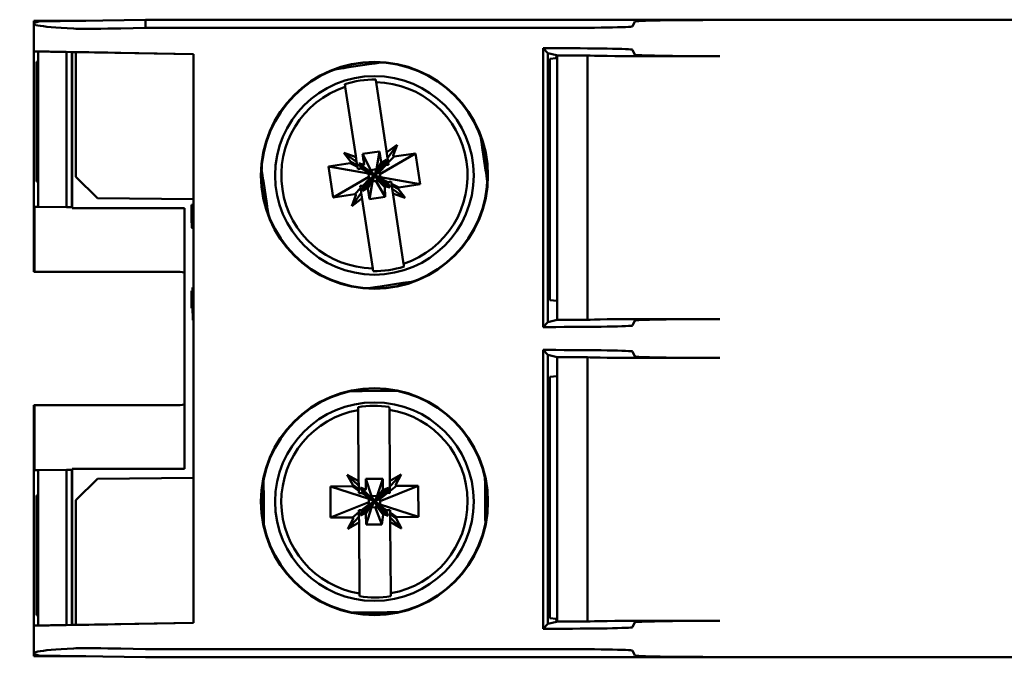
# Model space of a CAD drawing. Header units: millimetres. Extents: x 35 to 163, y 156 to 259.
# Tile 1 of 4: x 35 to 70, y 156 to 179. Entities that reach past the tile are written whole.
import ezdxf

# ---------------------------------------------------------------- set-up
doc = ezdxf.new("R2010")
doc.units = ezdxf.units.MM
doc.layers.add('Arêtes visibles(celduc)', color=7, linetype='Continuous', lineweight=50)

msp = doc.modelspace()

# ---------------------------------------------------------------- linework, layer by layer
at = {"layer": 'Arêtes visibles(celduc)'}
for p, q in [((35.543, 177.414), (35.543, 178.39)), ((37.381, 178.494), (35.546, 178.494)), ((35.546, 178.494), (35.607, 178.434)), ((35.546, 178.494), (35.546, 178.399)), ((35.726, 178.465), (39.482, 178.531)), ((39.482, 178.531), (111.61, 178.531)), ((39.482, 178.531), (39.482, 178.239)), ((56.72, 178.469), (56.632, 178.291)), ((59.72, 178.52), (91.372, 178.52)), ((38.404, 178.221), (38.607, 178.224)), ((38.607, 178.224), (39.482, 178.239)), ((39.482, 178.239), (53.632, 178.239)), ((35.546, 177.414), (35.546, 169.644)), ((35.695, 177.411), (35.695, 171.937)), ((36.695, 177.393), (36.695, 171.928)), ((36.885, 177.389), (36.885, 171.926)), ((36.894, 171.926), (36.894, 177.389)), ((37.029, 172.995), (37.029, 177.388)), ((41.171, 177.316), (37.029, 177.388)), ((38.607, 177.363), (38.404, 177.366)), ((41.171, 177.318), (38.607, 177.363)), ((41.171, 157.27), (41.171, 177.318)), ((53.486, 177.525), (53.632, 177.525)), ((53.657, 177.354), (53.486, 177.525)), ((53.486, 167.699), (53.486, 177.525)), ((53.961, 177.278), (53.657, 177.354)), ((53.657, 167.87), (53.657, 177.354)), ((53.961, 177.278), (53.949, 177.18)), ((53.986, 177.272), (53.961, 177.278)), ((53.986, 177.272), (55.048, 177.272)), ((53.986, 168.618), (53.986, 177.272)), ((55.048, 167.952), (55.048, 177.272)), ((56.72, 177.296), (56.632, 177.473)), ((35.656, 177.047), (35.639, 177.047)), ((35.639, 177.047), (35.639, 172.824)), ((35.656, 172.825), (35.656, 177.047)), ((46.569, 176.841), (47.36, 176.96)), ((47.36, 176.96), (47.459, 176.975)), ((47.557, 176.99), (47.459, 176.975)), ((47.762, 177.021), (47.557, 176.99)), ((53.721, 177.152), (53.949, 177.18)), ((53.721, 177.152), (53.721, 168.651)), ((59.72, 177.244), (57.008, 177.244)), ((46.371, 176.811), (46.167, 176.78)), ((46.47, 176.826), (46.371, 176.811)), ((46.47, 176.826), (46.569, 176.841)), ((47.973, 173.9), (47.607, 176.325)), ((46.52, 176.161), (46.886, 173.736)), ((51.313, 174.22), (51.282, 174.424)), ((51.313, 174.22), (51.328, 174.121)), ((46.466, 173.841), (46.71, 173.52)), ((46.845, 173.703), (46.466, 173.841)), ((46.466, 173.841), (46.918, 173.521)), ((47.725, 173.888), (47.127, 173.797)), ((47.127, 173.797), (47.418, 173.227)), ((47.725, 173.888), (47.615, 173.257)), ((47.782, 173.51), (47.725, 173.888)), ((48.997, 173.819), (47.741, 173.092)), ((47.973, 173.9), (47.987, 173.812)), ((47.987, 173.812), (48.011, 173.654)), ((48.343, 174.124), (48.011, 173.654)), ((48.343, 174.124), (48.023, 173.88)), ((48.205, 173.746), (48.343, 174.124)), ((48.997, 173.819), (48.238, 173.705)), ((49.161, 172.732), (48.997, 173.819)), ((51.328, 174.121), (51.343, 174.022)), ((51.343, 174.022), (51.462, 173.231)), ((46.69, 173.471), (45.932, 173.357)), ((46.69, 173.471), (46.945, 173.346)), ((46.71, 173.52), (46.936, 173.401)), ((46.918, 173.521), (46.886, 173.736)), ((46.936, 173.401), (46.918, 173.521)), ((46.995, 173.467), (47.079, 173.326)), ((46.995, 173.467), (47.351, 173.215)), ((47.782, 173.51), (47.625, 173.191)), ((47.828, 173.512), (47.669, 173.21)), ((47.969, 173.596), (47.729, 173.257)), ((47.969, 173.596), (47.828, 173.512)), ((47.939, 173.43), (47.969, 173.596)), ((48.011, 173.654), (48.028, 173.536)), ((48.028, 173.536), (48.035, 173.492)), ((48.238, 173.705), (48.035, 173.492)), ((48.035, 173.492), (48.047, 173.414)), ((43.57, 173.26), (43.603, 173.036)), ((45.932, 173.357), (46.096, 172.269)), ((45.932, 173.357), (47.334, 173.113)), ((46.945, 173.346), (46.936, 173.401)), ((46.957, 173.261), (46.945, 173.346)), ((47.08, 173.28), (46.957, 173.261)), ((47.079, 173.326), (47.38, 173.167)), ((47.08, 173.28), (47.4, 173.123)), ((47.4, 173.123), (47.334, 173.113)), ((47.334, 173.113), (47.546, 173.044)), ((47.334, 173.113), (47.351, 172.997)), ((47.351, 173.215), (47.428, 173.161)), ((47.428, 173.161), (47.38, 173.167)), ((47.38, 173.167), (47.546, 173.044)), ((47.38, 173.167), (47.4, 173.123)), ((47.4, 173.123), (47.546, 173.044)), ((47.615, 173.257), (47.418, 173.227)), ((47.418, 173.227), (47.546, 173.044)), ((47.418, 173.227), (47.428, 173.161)), ((47.428, 173.161), (47.546, 173.044)), ((47.615, 173.257), (47.546, 173.044)), ((47.669, 173.21), (47.546, 173.044)), ((47.625, 173.191), (47.546, 173.044)), ((47.729, 173.173), (47.546, 173.044)), ((47.663, 173.163), (47.546, 173.044)), ((47.625, 173.191), (47.615, 173.257)), ((47.669, 173.21), (47.625, 173.191)), ((47.729, 173.257), (47.663, 173.163)), ((47.663, 173.163), (47.669, 173.21)), ((47.722, 173.172), (47.663, 173.163)), ((47.939, 173.43), (47.722, 173.172)), ((47.729, 173.173), (47.722, 173.172)), ((47.958, 173.412), (47.729, 173.173)), ((47.741, 173.092), (47.729, 173.173)), ((48.047, 173.414), (47.958, 173.412)), ((51.462, 173.231), (51.477, 173.132)), ((51.477, 173.132), (51.492, 173.033)), ((35.639, 172.824), (35.656, 172.825)), ((37.029, 172.995), (37.786, 172.238)), ((43.618, 172.937), (43.603, 173.036)), ((43.633, 172.838), (43.618, 172.937)), ((43.753, 172.047), (43.633, 172.838)), ((46.096, 172.269), (47.351, 172.997)), ((47.124, 172.493), (47.363, 172.832)), ((47.134, 172.676), (47.364, 172.915)), ((47.154, 172.658), (47.371, 172.917)), ((47.265, 172.576), (47.424, 172.878)), ((47.311, 172.578), (47.467, 172.898)), ((47.351, 172.997), (47.364, 172.915)), ((47.363, 172.832), (47.43, 172.925)), ((47.364, 172.915), (47.546, 173.044)), ((47.364, 172.915), (47.371, 172.917)), ((47.368, 172.201), (47.477, 172.832)), ((47.371, 172.917), (47.43, 172.925)), ((47.424, 172.878), (47.546, 173.044)), ((47.43, 172.925), (47.424, 172.878)), ((47.424, 172.878), (47.467, 172.898)), ((47.43, 172.925), (47.546, 173.044)), ((47.467, 172.898), (47.546, 173.044)), ((47.467, 172.898), (47.477, 172.832)), ((47.477, 172.832), (47.546, 173.044)), ((47.477, 172.832), (47.594, 172.849)), ((47.675, 172.861), (47.546, 173.044)), ((47.665, 172.927), (47.546, 173.044)), ((47.713, 172.922), (47.546, 173.044)), ((47.693, 172.965), (47.546, 173.044)), ((47.759, 172.975), (47.546, 173.044)), ((47.594, 172.849), (47.675, 172.861)), ((47.921, 172.284), (47.594, 172.849)), ((47.674, 172.869), (47.665, 172.927)), ((47.665, 172.927), (47.713, 172.922)), ((47.759, 172.861), (47.665, 172.927)), ((47.675, 172.861), (47.674, 172.869)), ((47.932, 172.652), (47.674, 172.869)), ((47.915, 172.632), (47.675, 172.861)), ((47.693, 172.965), (47.759, 172.975)), ((47.713, 172.922), (47.693, 172.965)), ((48.012, 172.809), (47.693, 172.965)), ((48.014, 172.762), (47.713, 172.922)), ((47.759, 172.975), (47.741, 173.092)), ((49.161, 172.732), (47.759, 172.975)), ((48.098, 172.621), (47.759, 172.861)), ((48.012, 172.809), (48.135, 172.827)), ((48.098, 172.621), (48.014, 172.762)), ((48.135, 172.827), (48.148, 172.742)), ((51.523, 172.829), (51.492, 173.033)), ((46.75, 171.964), (47.082, 172.434)), ((46.854, 172.383), (47.058, 172.596)), ((47.046, 172.674), (47.134, 172.676)), ((47.058, 172.596), (47.046, 172.674)), ((47.064, 172.552), (47.058, 172.596)), ((47.082, 172.434), (47.064, 172.552)), ((47.106, 172.276), (47.082, 172.434)), ((47.154, 172.658), (47.124, 172.493)), ((47.124, 172.493), (47.265, 172.576)), ((47.311, 172.578), (47.368, 172.201)), ((47.921, 172.284), (47.915, 172.632)), ((47.932, 172.652), (48.098, 172.621)), ((48.148, 172.742), (48.157, 172.687)), ((48.403, 172.617), (48.148, 172.742)), ((48.157, 172.687), (48.175, 172.567)), ((48.383, 172.568), (48.157, 172.687)), ((48.175, 172.567), (48.195, 172.43)), ((48.627, 172.247), (48.175, 172.567)), ((48.195, 172.43), (48.207, 172.352)), ((48.627, 172.247), (48.383, 172.568)), ((48.403, 172.617), (49.161, 172.732)), ((41.171, 172.209), (37.786, 172.238)), ((46.096, 172.269), (46.854, 172.383)), ((46.888, 172.342), (46.75, 171.964)), ((46.75, 171.964), (47.07, 172.208)), ((47.119, 172.188), (47.106, 172.276)), ((47.119, 172.188), (47.486, 169.763)), ((47.368, 172.201), (47.921, 172.284)), ((48.573, 169.928), (48.207, 172.352)), ((48.248, 172.386), (48.627, 172.247)), ((35.575, 169.644), (35.575, 171.938)), ((35.575, 171.938), (35.695, 171.937)), ((35.695, 171.937), (36.695, 171.928)), ((36.695, 171.928), (36.885, 171.926)), ((36.885, 171.926), (36.894, 171.926)), ((36.894, 171.926), (36.894, 171.884)), ((36.894, 171.884), (40.852, 171.884)), ((40.852, 171.884), (40.852, 162.704)), ((41.106, 172.003), (41.106, 171.786)), ((41.113, 172.003), (41.106, 172.003)), ((41.113, 171.75), (41.113, 172.003)), ((41.113, 172.003), (41.171, 172.003)), ((41.154, 171.58), (41.145, 171.888)), ((41.145, 171.888), (41.171, 171.888)), ((41.145, 171.888), (41.145, 171.273)), ((43.768, 171.948), (43.753, 172.047)), ((43.783, 171.85), (43.768, 171.948)), ((43.783, 171.85), (43.811, 171.664)), ((41.113, 171.378), (41.145, 171.378)), ((41.145, 171.273), (41.154, 171.58)), ((41.154, 171.58), (41.171, 171.58)), ((41.11, 171.193), (41.11, 171.193)), ((41.11, 171.191), (41.171, 171.191)), ((41.145, 171.273), (41.171, 171.273)), ((35.575, 169.644), (35.546, 169.644)), ((40.546, 169.644), (35.575, 169.644)), ((48.741, 169.28), (48.642, 169.265)), ((48.741, 169.28), (48.926, 169.308)), ((41.11, 168.665), (41.102, 168.973)), ((41.102, 168.973), (41.102, 168.358)), ((41.102, 168.973), (41.14, 168.973)), ((41.14, 169.093), (41.14, 169.078)), ((41.156, 169.093), (41.14, 169.093)), ((41.156, 169.078), (41.156, 169.093)), ((41.156, 169.093), (41.171, 169.093)), ((47.331, 169.067), (47.554, 169.101)), ((47.653, 169.116), (47.554, 169.101)), ((47.752, 169.131), (47.653, 169.116)), ((48.543, 169.251), (47.752, 169.131)), ((48.642, 169.265), (48.543, 169.251)), ((41.102, 168.358), (41.11, 168.665)), ((41.11, 168.665), (41.14, 168.665)), ((53.721, 168.651), (53.986, 168.618)), ((53.986, 167.952), (53.986, 168.618)), ((41.102, 168.358), (41.141, 168.358)), ((41.155, 168.356), (41.171, 168.356)), ((41.148, 167.943), (41.171, 167.943)), ((53.657, 167.87), (53.986, 167.952)), ((53.986, 167.952), (55.048, 167.952)), ((56.72, 167.928), (56.632, 167.751)), ((57.008, 167.98), (59.72, 167.98)), ((53.486, 167.699), (53.657, 167.87)), ((53.632, 167.699), (53.486, 167.699)), ((53.486, 166.889), (53.632, 166.889)), ((53.657, 166.718), (53.486, 166.889)), ((53.486, 157.063), (53.486, 166.889)), ((53.986, 166.636), (53.657, 166.718)), ((53.657, 166.718), (53.657, 157.234)), ((53.986, 166.636), (55.048, 166.636)), ((53.986, 166.636), (53.986, 165.971)), ((55.048, 166.636), (55.048, 157.316)), ((56.72, 166.66), (56.632, 166.838)), ((59.72, 166.608), (57.008, 166.608)), ((53.986, 165.971), (53.721, 165.938)), ((53.721, 165.938), (53.721, 157.437)), ((53.986, 165.971), (53.986, 157.316)), ((46.916, 165.439), (46.709, 165.438)), ((47.016, 165.44), (46.916, 165.439)), ((47.016, 165.44), (47.116, 165.441)), ((47.116, 165.441), (47.916, 165.447)), ((47.916, 165.447), (48.016, 165.448)), ((48.116, 165.449), (48.016, 165.448)), ((48.322, 165.45), (48.116, 165.449)), ((35.575, 164.944), (35.546, 164.944)), ((35.546, 157.174), (35.546, 164.944)), ((40.546, 164.944), (35.575, 164.944)), ((35.575, 164.944), (35.575, 162.651)), ((46.971, 164.775), (46.99, 162.323)), ((48.09, 162.331), (48.071, 164.783)), ((36.894, 162.704), (36.894, 162.662)), ((40.852, 162.704), (36.894, 162.704)), ((35.575, 162.651), (35.695, 162.652)), ((35.695, 162.652), (36.695, 162.66)), ((35.695, 157.177), (35.695, 162.652)), ((36.695, 162.66), (36.885, 162.662)), ((36.695, 157.196), (36.695, 162.66)), ((36.885, 157.199), (36.885, 162.662)), ((36.885, 162.662), (36.894, 162.662)), ((36.894, 162.662), (36.894, 157.199)), ((37.786, 162.35), (37.029, 161.593)), ((37.786, 162.35), (41.171, 162.38)), ((46.59, 162.486), (46.786, 162.134)), ((46.945, 162.295), (46.59, 162.486)), ((46.59, 162.486), (46.992, 162.105)), ((47.843, 162.354), (47.238, 162.349)), ((47.238, 162.349), (47.445, 161.743)), ((47.843, 162.354), (47.645, 161.745)), ((47.846, 161.972), (47.843, 162.354)), ((48.488, 162.501), (48.092, 162.082)), ((48.488, 162.501), (48.136, 162.305)), ((48.297, 162.146), (48.488, 162.501)), ((51.442, 162.175), (51.44, 162.381)), ((43.64, 162.32), (43.642, 162.094)), ((43.643, 161.994), (43.642, 162.094)), ((46.759, 162.088), (45.992, 162.082)), ((45.992, 162.082), (46.001, 160.982)), ((45.992, 162.082), (47.346, 161.643)), ((46.759, 162.088), (46.993, 161.929)), ((46.786, 162.134), (46.993, 161.984)), ((46.992, 162.105), (46.99, 162.323)), ((46.993, 161.984), (46.992, 162.105)), ((47.06, 162.041), (47.123, 161.889)), ((47.06, 162.041), (47.377, 161.741)), ((49.092, 162.106), (47.746, 161.564)), ((48.043, 162.03), (47.758, 161.729)), ((48.043, 162.03), (47.891, 161.967)), ((47.99, 161.871), (48.043, 162.03)), ((48.09, 162.331), (48.091, 162.242)), ((48.091, 162.242), (48.092, 162.082)), ((48.092, 162.082), (48.093, 161.963)), ((48.325, 162.1), (48.093, 161.919)), ((49.092, 162.106), (48.325, 162.1)), ((49.101, 161.006), (49.092, 162.106)), ((51.442, 162.175), (51.442, 162.075)), ((51.442, 162.075), (51.443, 161.975)), ((35.639, 161.764), (35.656, 161.764)), ((35.639, 157.541), (35.639, 161.764)), ((35.656, 161.764), (35.656, 157.541)), ((43.644, 161.894), (43.643, 161.994)), ((43.65, 161.094), (43.644, 161.894)), ((46.993, 161.929), (46.993, 161.984)), ((46.994, 161.842), (46.993, 161.929)), ((47.119, 161.843), (46.994, 161.842)), ((47.119, 161.843), (47.412, 161.643)), ((47.123, 161.889), (47.399, 161.689)), ((47.377, 161.741), (47.445, 161.677)), ((47.445, 161.677), (47.399, 161.689)), ((47.399, 161.689), (47.546, 161.544)), ((47.399, 161.689), (47.412, 161.643)), ((47.645, 161.745), (47.445, 161.743)), ((47.445, 161.743), (47.546, 161.544)), ((47.445, 161.743), (47.445, 161.677)), ((47.445, 161.677), (47.546, 161.544)), ((47.645, 161.745), (47.546, 161.544)), ((47.691, 161.691), (47.546, 161.544)), ((47.645, 161.678), (47.546, 161.544)), ((47.846, 161.972), (47.645, 161.678)), ((47.645, 161.678), (47.645, 161.745)), ((47.691, 161.691), (47.645, 161.678)), ((47.758, 161.729), (47.679, 161.645)), ((47.679, 161.645), (47.691, 161.691)), ((47.891, 161.967), (47.691, 161.691)), ((47.99, 161.871), (47.738, 161.646)), ((48.006, 161.85), (47.746, 161.646)), ((48.094, 161.84), (48.006, 161.85)), ((48.093, 161.963), (48.093, 161.919)), ((48.093, 161.919), (48.094, 161.84)), ((51.443, 161.975), (51.449, 161.175)), ((37.029, 157.2), (37.029, 161.593)), ((46.001, 160.982), (47.347, 161.525)), ((47.05, 161.058), (47.335, 161.36)), ((47.087, 161.238), (47.347, 161.443)), ((47.103, 161.218), (47.355, 161.443)), ((47.201, 161.121), (47.401, 161.397)), ((47.247, 161.116), (47.447, 161.41)), ((47.25, 160.734), (47.448, 161.343)), ((47.335, 161.36), (47.414, 161.443)), ((47.412, 161.643), (47.346, 161.643)), ((47.346, 161.643), (47.546, 161.544)), ((47.346, 161.643), (47.347, 161.525)), ((47.347, 161.443), (47.546, 161.544)), ((47.347, 161.525), (47.347, 161.443)), ((47.347, 161.443), (47.355, 161.443)), ((47.355, 161.443), (47.414, 161.443)), ((47.401, 161.397), (47.546, 161.544)), ((47.414, 161.443), (47.401, 161.397)), ((47.401, 161.397), (47.447, 161.41)), ((47.412, 161.643), (47.546, 161.544)), ((47.414, 161.443), (47.546, 161.544)), ((47.447, 161.41), (47.546, 161.544)), ((47.447, 161.41), (47.448, 161.343)), ((47.448, 161.343), (47.546, 161.544)), ((47.448, 161.343), (47.566, 161.344)), ((47.746, 161.646), (47.546, 161.544)), ((47.679, 161.645), (47.546, 161.544)), ((47.648, 161.345), (47.546, 161.544)), ((47.647, 161.412), (47.546, 161.544)), ((47.694, 161.399), (47.546, 161.544)), ((47.68, 161.445), (47.546, 161.544)), ((47.747, 161.446), (47.546, 161.544)), ((47.566, 161.344), (47.648, 161.345)), ((47.81, 160.739), (47.566, 161.344)), ((47.648, 161.353), (47.647, 161.412)), ((47.647, 161.412), (47.694, 161.399)), ((47.731, 161.333), (47.647, 161.412)), ((47.648, 161.345), (47.648, 161.353)), ((47.873, 161.101), (47.648, 161.353)), ((47.853, 161.084), (47.648, 161.345)), ((47.738, 161.646), (47.679, 161.645)), ((47.68, 161.445), (47.747, 161.446)), ((47.694, 161.399), (47.68, 161.445)), ((47.974, 161.245), (47.68, 161.445)), ((47.97, 161.199), (47.694, 161.399)), ((48.032, 161.048), (47.731, 161.333)), ((47.746, 161.646), (47.738, 161.646)), ((47.746, 161.564), (47.746, 161.646)), ((47.747, 161.446), (47.746, 161.564)), ((49.101, 161.006), (47.747, 161.446)), ((43.651, 160.994), (43.65, 161.094)), ((43.651, 160.894), (43.651, 160.994)), ((46.001, 160.982), (46.768, 160.988)), ((46.605, 160.588), (47.001, 161.006)), ((46.768, 160.988), (46.999, 161.17)), ((46.999, 161.249), (47.087, 161.238)), ((46.999, 161.17), (46.999, 161.249)), ((47, 161.125), (46.999, 161.17)), ((47.001, 161.006), (47, 161.125)), ((47.002, 160.846), (47.001, 161.006)), ((47.103, 161.218), (47.05, 161.058)), ((47.05, 161.058), (47.201, 161.121)), ((47.247, 161.116), (47.25, 160.734)), ((47.81, 160.739), (47.853, 161.084)), ((47.873, 161.101), (48.032, 161.048)), ((48.032, 161.048), (47.97, 161.199)), ((47.974, 161.245), (48.099, 161.246)), ((48.099, 161.246), (48.099, 161.16)), ((48.099, 161.16), (48.1, 161.105)), ((48.334, 161), (48.099, 161.16)), ((48.1, 161.105), (48.101, 160.983)), ((48.307, 160.954), (48.1, 161.105)), ((48.101, 160.983), (48.102, 160.845)), ((48.503, 160.602), (48.101, 160.983)), ((48.334, 161), (49.101, 161.006)), ((51.449, 161.175), (51.45, 161.075)), ((51.45, 161.075), (51.451, 160.975)), ((51.453, 160.768), (51.451, 160.975)), ((43.651, 160.894), (43.653, 160.707)), ((46.795, 160.943), (46.605, 160.588)), ((46.605, 160.588), (46.957, 160.784)), ((47.003, 160.757), (47.002, 160.846)), ((47.003, 160.757), (47.022, 158.305)), ((47.25, 160.734), (47.81, 160.739)), ((48.102, 160.845), (48.103, 160.766)), ((48.122, 158.314), (48.103, 160.766)), ((48.148, 160.793), (48.503, 160.602)), ((48.503, 160.602), (48.307, 160.954)), ((35.656, 157.541), (35.639, 157.541)), ((46.77, 157.638), (46.996, 157.64)), ((47.096, 157.641), (46.996, 157.64)), ((47.196, 157.641), (47.096, 157.641)), ((47.996, 157.648), (47.196, 157.641)), ((48.096, 157.648), (47.996, 157.648)), ((48.196, 157.649), (48.096, 157.648)), ((48.196, 157.649), (48.384, 157.651)), ((35.543, 157.174), (35.543, 156.199)), ((41.171, 157.273), (37.029, 157.2)), ((38.404, 157.222), (38.607, 157.226)), ((38.607, 157.226), (41.171, 157.27)), ((53.486, 157.063), (53.657, 157.234)), ((53.657, 157.234), (53.961, 157.31)), ((53.949, 157.408), (53.721, 157.437)), ((53.949, 157.408), (53.961, 157.31)), ((53.961, 157.31), (53.986, 157.316)), ((53.986, 157.316), (55.048, 157.316)), ((56.72, 157.292), (56.632, 157.115)), ((57.008, 157.344), (59.72, 157.344)), ((53.632, 157.063), (53.486, 157.063)), ((35.546, 156.094), (35.546, 156.189)), ((35.546, 156.094), (35.607, 156.155)), ((39.482, 156.058), (35.726, 156.123)), ((38.607, 156.364), (38.404, 156.368)), ((39.482, 156.349), (38.607, 156.364)), ((53.632, 156.349), (39.482, 156.349)), ((56.72, 156.12), (56.632, 156.297)), ((35.546, 156.094), (37.381, 156.094)), ((111.61, 156.058), (39.482, 156.058)), ((91.372, 156.068), (59.72, 156.068))]:
    msp.add_line(p, q, dxfattribs=at)
for centre, radius in [((47.546, 173.044), 4), ((47.546, 173.044), 3.983), ((47.546, 173.044), 3.5), ((47.546, 161.544), 4), ((47.546, 161.544), 3.983), ((47.546, 161.544), 3.5)]:
    msp.add_circle(centre, radius, dxfattribs=at)
for centre, radius, start, end in [((47.546, 173.044), 3.378, 89.2145, 107.9583), ((47.546, 173.044), 3.281, 288.2357, 88.9371), ((47.546, 173.044), 3.281, 108.2357, 268.9371), ((40.546, 167.294), 2.35, 82.5226, 90), ((47.546, 173.044), 3.378, 269.2145, 287.9583), ((40.546, 167.294), 2.35, 270, 277.4774), ((47.546, 161.544), 3.281, 100.0995, 260.8008), ((47.546, 161.544), 3.378, 81.0783, 99.822), ((47.546, 161.544), 3.281, 280.0995, 80.8008), ((47.546, 161.544), 3.378, 261.0783, 279.822)]:
    msp.add_arc(centre, radius, start, end, dxfattribs=at)
for centre, major_axis, ratio, start_param, end_param in [((82.59, 179.211), (47.046, 0.822), 0.01745, 3.053003, 3.386343), ((59.72, 178.468), (-3, 0), 0.017455, 4.712389, 6.274459), ((38.404, 178.247), (1.5, 0.026), 0.01745, 3.386343, 4.712084), ((53.632, 178.292), (-3, 0), 0.017455, 1.570796, 3.132866), ((82.59, 176.593), (-47.046, 0.821), 0.000152, 6.038133, 6.535172), ((38.404, 177.366), (-1.5, 0.026), 0.000152, 4.712392, 6.038133), ((53.632, 177.473), (3, 0), 0.017455, 0.008727, 1.570796), ((57.008, 177.279), (2, 0), 0.017455, 3.342951, 4.712389), ((59.72, 177.297), (3, 0), 0.017455, 3.150319, 4.712389), ((41.11, 171.599), (0, -0.406), 0.008727, 5.437807, 6.378413), ((57.008, 167.945), (-2, 0), 0.017455, 4.712389, 6.081827), ((59.72, 167.928), (-3, 0), 0.017455, 4.712389, 6.274459), ((53.632, 167.751), (-3, 0), 0.017455, 1.570796, 3.132866), ((53.632, 166.837), (3, 0), 0.017455, 0.008727, 1.570796), ((57.008, 166.643), (2, 0), 0.017455, 3.342951, 4.712389), ((59.72, 166.661), (3, 0), 0.017455, 3.150319, 4.712389), ((82.59, 157.995), (-47.046, -0.821), 0.000152, 6.031198, 6.528237), ((38.404, 157.222), (1.5, 0.026), 0.000152, 3.386645, 4.712386), ((57.008, 157.309), (-2, 0), 0.017455, 4.712389, 6.081827), ((59.72, 157.292), (-3, 0), 0.017455, 4.712389, 6.274459), ((53.632, 157.116), (-3, 0), 0.017455, 1.570796, 3.132866), ((82.59, 155.377), (-47.046, 0.822), 0.01745, 6.038435, 6.371775), ((38.404, 156.342), (1.5, -0.026), 0.01745, 1.571101, 2.896843), ((53.632, 156.297), (3, 0), 0.017455, 0.008727, 1.570796), ((59.72, 156.12), (3, 0), 0.017455, 3.150319, 4.712389)]:
    msp.add_ellipse(centre, major_axis=major_axis, ratio=ratio, start_param=start_param, end_param=end_param, dxfattribs=at)
for points, weights in [([(46.52, 176.161), (46.512, 176.208), (46.505, 176.257)], [1.00061978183, 1.00085063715, 1.0008665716]), ([(47.593, 176.421), (47.6, 176.372), (47.607, 176.325)], [1.00086658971, 1.00085065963, 1.00061980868]), ([(47.5, 169.667), (47.493, 169.716), (47.486, 169.763)], [1.0008665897, 1.00085065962, 1.00061980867]), ([(48.573, 169.928), (48.58, 169.88), (48.588, 169.831)], [1.00062003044, 1.00085084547, 1.00086673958]), ([(46.971, 164.775), (46.971, 164.823), (46.97, 164.872)], [1.00061978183, 1.00085063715, 1.0008665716]), ([(48.07, 164.881), (48.071, 164.831), (48.071, 164.783)], [1.00086658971, 1.00085065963, 1.00061980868]), ([(47.023, 158.208), (47.022, 158.257), (47.022, 158.305)], [1.0008665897, 1.00085065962, 1.00061980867]), ([(48.122, 158.314), (48.122, 158.266), (48.123, 158.216)], [1.00062003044, 1.00085084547, 1.00086673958])]:
    msp.add_rational_spline(points, weights, degree=2, dxfattribs=at)
for points, knots in [([(47.127, 173.797), (47.13, 173.774), (47.137, 173.726), (47.151, 173.638), (47.167, 173.531), (47.177, 173.464), (47.182, 173.431), (47.182, 173.426), (47.177, 173.419), (47.17, 173.416), (47.166, 173.416), (47.149, 173.421), (47.12, 173.43), (47.074, 173.444), (47.032, 173.457), (47.007, 173.464), (46.995, 173.467)], [0, 0, 0, 0, 0.0000888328, 0.0001776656, 0.0002664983, 0.0003553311, 0.0003553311, 0.0003623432, 0.0003693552, 0.0003763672, 0.0003833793, 0.0003833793, 0.0004300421, 0.0004767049, 0.0005233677, 0.0005700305, 0.0005700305, 0.0005700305, 0.0005700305]), ([(48.023, 173.88), (48.02, 173.878), (48.017, 173.877), (48.01, 173.875), (48.007, 173.874), (48, 173.874), (47.996, 173.875), (47.989, 173.878), (47.985, 173.88), (47.98, 173.885), (47.978, 173.888), (47.975, 173.894), (47.974, 173.897), (47.973, 173.9)], [0, 0, 0, 0, 0.00101084, 0.00101084, 0.002023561, 0.002023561, 0.003192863, 0.003192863, 0.004362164, 0.004362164, 0.005374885, 0.005374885, 0.006385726, 0.006385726, 0.006385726, 0.006385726]), ([(46.71, 173.52), (46.712, 173.518), (46.714, 173.515), (46.716, 173.508), (46.716, 173.505), (46.716, 173.498), (46.716, 173.494), (46.713, 173.486), (46.711, 173.483), (46.705, 173.478), (46.703, 173.476), (46.697, 173.473), (46.694, 173.472), (46.69, 173.471)], [0, 0, 0, 0, 0.00101084, 0.00101084, 0.002023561, 0.002023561, 0.003192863, 0.003192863, 0.004362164, 0.004362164, 0.005374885, 0.005374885, 0.006385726, 0.006385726, 0.006385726, 0.006385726]), ([(46.886, 173.736), (46.886, 173.735), (46.886, 173.731), (46.885, 173.723), (46.884, 173.719), (46.88, 173.713), (46.878, 173.71), (46.872, 173.705), (46.868, 173.703), (46.861, 173.701), (46.858, 173.701), (46.849, 173.701), (46.846, 173.702), (46.845, 173.703)], [0.000000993, 0.000000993, 0.000000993, 0.000000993, 0.000334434, 0.000334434, 0.000563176, 0.000563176, 0.000813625, 0.000813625, 0.001064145, 0.001064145, 0.00129264, 0.00129264, 0.001626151, 0.001626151, 0.001626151, 0.001626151]), ([(48.238, 173.705), (48.235, 173.704), (48.232, 173.704), (48.225, 173.706), (48.222, 173.707), (48.215, 173.71), (48.212, 173.713), (48.207, 173.719), (48.205, 173.722), (48.203, 173.729), (48.203, 173.733), (48.203, 173.74), (48.204, 173.743), (48.205, 173.746)], [0, 0, 0, 0, 0.00101084, 0.00101084, 0.002023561, 0.002023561, 0.003192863, 0.003192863, 0.004362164, 0.004362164, 0.005374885, 0.005374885, 0.006385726, 0.006385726, 0.006385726, 0.006385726]), ([(48.383, 172.568), (48.381, 172.571), (48.379, 172.574), (48.377, 172.58), (48.376, 172.583), (48.376, 172.591), (48.377, 172.595), (48.38, 172.602), (48.382, 172.605), (48.387, 172.611), (48.39, 172.613), (48.396, 172.616), (48.399, 172.617), (48.403, 172.617)], [0, 0, 0, 0, 0.00101084, 0.00101084, 0.002023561, 0.002023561, 0.003192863, 0.003192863, 0.004362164, 0.004362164, 0.005374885, 0.005374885, 0.006385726, 0.006385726, 0.006385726, 0.006385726]), ([(46.854, 172.383), (46.858, 172.384), (46.861, 172.384), (46.868, 172.383), (46.871, 172.382), (46.877, 172.378), (46.88, 172.376), (46.885, 172.369), (46.887, 172.366), (46.89, 172.359), (46.89, 172.356), (46.89, 172.349), (46.889, 172.346), (46.888, 172.342)], [0, 0, 0, 0, 0.00101084, 0.00101084, 0.002023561, 0.002023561, 0.003192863, 0.003192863, 0.004362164, 0.004362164, 0.005374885, 0.005374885, 0.006385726, 0.006385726, 0.006385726, 0.006385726]), ([(47.07, 172.208), (47.073, 172.21), (47.076, 172.212), (47.082, 172.214), (47.086, 172.214), (47.093, 172.214), (47.097, 172.213), (47.104, 172.211), (47.107, 172.208), (47.113, 172.203), (47.115, 172.201), (47.118, 172.195), (47.119, 172.191), (47.119, 172.188)], [0, 0, 0, 0, 0.00101084, 0.00101084, 0.002023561, 0.002023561, 0.003192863, 0.003192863, 0.004362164, 0.004362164, 0.005374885, 0.005374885, 0.006385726, 0.006385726, 0.006385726, 0.006385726]), ([(48.207, 172.352), (48.207, 172.356), (48.207, 172.359), (48.208, 172.366), (48.209, 172.369), (48.213, 172.375), (48.215, 172.378), (48.221, 172.383), (48.225, 172.385), (48.232, 172.387), (48.235, 172.388), (48.242, 172.388), (48.245, 172.387), (48.248, 172.386)], [0, 0, 0, 0, 0.00101084, 0.00101084, 0.002023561, 0.002023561, 0.003192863, 0.003192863, 0.004362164, 0.004362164, 0.005374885, 0.005374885, 0.006385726, 0.006385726, 0.006385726, 0.006385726]), ([(47.238, 162.349), (47.238, 162.326), (47.238, 162.277), (47.239, 162.188), (47.24, 162.08), (47.24, 162.012), (47.24, 161.979), (47.239, 161.974), (47.234, 161.968), (47.227, 161.965), (47.222, 161.966), (47.207, 161.973), (47.179, 161.986), (47.136, 162.007), (47.096, 162.025), (47.072, 162.036), (47.06, 162.041)], [0, 0, 0, 0, 0.0000888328, 0.0001776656, 0.0002664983, 0.0003553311, 0.0003553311, 0.0003623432, 0.0003693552, 0.0003763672, 0.0003833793, 0.0003833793, 0.0004300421, 0.0004767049, 0.0005233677, 0.0005700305, 0.0005700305, 0.0005700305, 0.0005700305]), ([(46.786, 162.134), (46.788, 162.131), (46.789, 162.128), (46.79, 162.121), (46.79, 162.118), (46.789, 162.111), (46.788, 162.107), (46.784, 162.1), (46.781, 162.097), (46.775, 162.092), (46.772, 162.091), (46.766, 162.089), (46.763, 162.088), (46.759, 162.088)], [0, 0, 0, 0, 0.00101084, 0.00101084, 0.002023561, 0.002023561, 0.003192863, 0.003192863, 0.004362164, 0.004362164, 0.005374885, 0.005374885, 0.006385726, 0.006385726, 0.006385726, 0.006385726]), ([(46.99, 162.323), (46.99, 162.322), (46.99, 162.318), (46.988, 162.31), (46.986, 162.306), (46.982, 162.301), (46.979, 162.298), (46.972, 162.294), (46.968, 162.293), (46.961, 162.291), (46.958, 162.291), (46.949, 162.293), (46.946, 162.295), (46.945, 162.295)], [0.000000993, 0.000000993, 0.000000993, 0.000000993, 0.000334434, 0.000334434, 0.000563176, 0.000563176, 0.000813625, 0.000813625, 0.001064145, 0.001064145, 0.00129264, 0.00129264, 0.001626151, 0.001626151, 0.001626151, 0.001626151]), ([(48.136, 162.305), (48.133, 162.303), (48.13, 162.302), (48.123, 162.301), (48.12, 162.301), (48.113, 162.302), (48.109, 162.303), (48.102, 162.307), (48.099, 162.31), (48.095, 162.315), (48.093, 162.318), (48.091, 162.325), (48.09, 162.328), (48.09, 162.331)], [0, 0, 0, 0, 0.00101084, 0.00101084, 0.002023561, 0.002023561, 0.003192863, 0.003192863, 0.004362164, 0.004362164, 0.005374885, 0.005374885, 0.006385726, 0.006385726, 0.006385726, 0.006385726]), ([(48.325, 162.1), (48.322, 162.1), (48.318, 162.101), (48.312, 162.103), (48.309, 162.105), (48.303, 162.109), (48.3, 162.112), (48.296, 162.119), (48.295, 162.122), (48.294, 162.13), (48.294, 162.133), (48.295, 162.14), (48.296, 162.143), (48.297, 162.146)], [0, 0, 0, 0, 0.00101084, 0.00101084, 0.002023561, 0.002023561, 0.003192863, 0.003192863, 0.004362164, 0.004362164, 0.005374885, 0.005374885, 0.006385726, 0.006385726, 0.006385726, 0.006385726]), ([(46.768, 160.988), (46.771, 160.988), (46.775, 160.988), (46.781, 160.985), (46.784, 160.984), (46.79, 160.979), (46.793, 160.977), (46.797, 160.97), (46.798, 160.966), (46.799, 160.959), (46.799, 160.955), (46.798, 160.949), (46.797, 160.946), (46.795, 160.943)], [0, 0, 0, 0, 0.00101084, 0.00101084, 0.002023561, 0.002023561, 0.003192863, 0.003192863, 0.004362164, 0.004362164, 0.005374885, 0.005374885, 0.006385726, 0.006385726, 0.006385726, 0.006385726]), ([(48.307, 160.954), (48.305, 160.957), (48.304, 160.961), (48.303, 160.967), (48.303, 160.971), (48.304, 160.978), (48.305, 160.982), (48.309, 160.988), (48.312, 160.991), (48.317, 160.996), (48.32, 160.998), (48.327, 161), (48.33, 161), (48.334, 161)], [0, 0, 0, 0, 0.00101084, 0.00101084, 0.002023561, 0.002023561, 0.003192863, 0.003192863, 0.004362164, 0.004362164, 0.005374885, 0.005374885, 0.006385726, 0.006385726, 0.006385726, 0.006385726]), ([(46.957, 160.784), (46.96, 160.785), (46.963, 160.787), (46.969, 160.788), (46.973, 160.788), (46.98, 160.787), (46.984, 160.785), (46.991, 160.782), (46.994, 160.779), (46.998, 160.773), (47, 160.77), (47.002, 160.764), (47.003, 160.76), (47.003, 160.757)], [0, 0, 0, 0, 0.00101084, 0.00101084, 0.002023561, 0.002023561, 0.003192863, 0.003192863, 0.004362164, 0.004362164, 0.005374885, 0.005374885, 0.006385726, 0.006385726, 0.006385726, 0.006385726]), ([(48.103, 160.766), (48.103, 160.769), (48.103, 160.772), (48.105, 160.779), (48.107, 160.782), (48.111, 160.788), (48.114, 160.79), (48.121, 160.794), (48.125, 160.796), (48.132, 160.797), (48.135, 160.797), (48.142, 160.796), (48.145, 160.795), (48.148, 160.793)], [0, 0, 0, 0, 0.00101084, 0.00101084, 0.002023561, 0.002023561, 0.003192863, 0.003192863, 0.004362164, 0.004362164, 0.005374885, 0.005374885, 0.006385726, 0.006385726, 0.006385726, 0.006385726])]:
    msp.add_open_spline(points, degree=3, knots=knots, dxfattribs=at)
for points, degree in [([(47.828, 173.512), (47.824, 173.51), (47.816, 173.506), (47.802, 173.504), (47.79, 173.506), (47.784, 173.509), (47.782, 173.51)], 3), ([(47.079, 173.326), (47.081, 173.322), (47.085, 173.313), (47.086, 173.3), (47.085, 173.288), (47.082, 173.282), (47.08, 173.28)], 3), ([(47.958, 173.412), (47.956, 173.412), (47.95, 173.412), (47.943, 173.417), (47.939, 173.423), (47.939, 173.428), (47.939, 173.43)], 3), ([(48.014, 172.762), (48.012, 172.766), (48.008, 172.775), (48.006, 172.788), (48.008, 172.8), (48.011, 172.806), (48.012, 172.809)], 3), ([(47.134, 172.676), (47.137, 172.676), (47.143, 172.676), (47.15, 172.672), (47.154, 172.665), (47.154, 172.66), (47.154, 172.658)], 3), ([(47.265, 172.576), (47.269, 172.579), (47.277, 172.583), (47.291, 172.584), (47.302, 172.583), (47.308, 172.58), (47.311, 172.578)], 3), ([(47.915, 172.632), (47.914, 172.635), (47.915, 172.641), (47.919, 172.648), (47.925, 172.652), (47.93, 172.652), (47.932, 172.652)], 3), ([(41.106, 171.786), (41.106, 171.631), (41.106, 171.409), (41.107, 171.334)], 2), ([(41.113, 171.378), (41.113, 171.448), (41.113, 171.621), (41.113, 171.75)], 2), ([(41.11, 171.195), (41.111, 171.191), (41.112, 171.278), (41.113, 171.378)], 2), ([(41.14, 169.078), (41.14, 168.825), (41.14, 168.477), (41.141, 168.319)], 2), ([(41.155, 168.356), (41.156, 168.509), (41.156, 168.845), (41.156, 169.078)], 2), ([(41.141, 168.319), (41.142, 168.135), (41.145, 167.943), (41.148, 167.943)], 2), ([(41.148, 167.943), (41.151, 167.943), (41.154, 168.147), (41.155, 168.356)], 2), ([(47.123, 161.889), (47.125, 161.885), (47.127, 161.876), (47.127, 161.863), (47.124, 161.851), (47.12, 161.845), (47.119, 161.843)], 3), ([(47.891, 161.967), (47.887, 161.966), (47.878, 161.963), (47.865, 161.963), (47.853, 161.967), (47.848, 161.97), (47.846, 161.972)], 3), ([(48.006, 161.85), (48.004, 161.85), (47.998, 161.852), (47.992, 161.857), (47.988, 161.864), (47.989, 161.869), (47.99, 161.871)], 3), ([(47.087, 161.238), (47.089, 161.238), (47.095, 161.237), (47.101, 161.232), (47.104, 161.225), (47.104, 161.22), (47.103, 161.218)], 3), ([(47.201, 161.121), (47.206, 161.123), (47.215, 161.125), (47.228, 161.125), (47.24, 161.122), (47.245, 161.118), (47.247, 161.116)], 3), ([(47.853, 161.084), (47.852, 161.087), (47.854, 161.093), (47.859, 161.099), (47.866, 161.102), (47.871, 161.102), (47.873, 161.101)], 3), ([(47.97, 161.199), (47.968, 161.203), (47.965, 161.212), (47.965, 161.226), (47.969, 161.237), (47.972, 161.243), (47.974, 161.245)], 3)]:
    msp.add_open_spline(points, degree=degree, dxfattribs=at)

doc.saveas('drawing.dxf')
